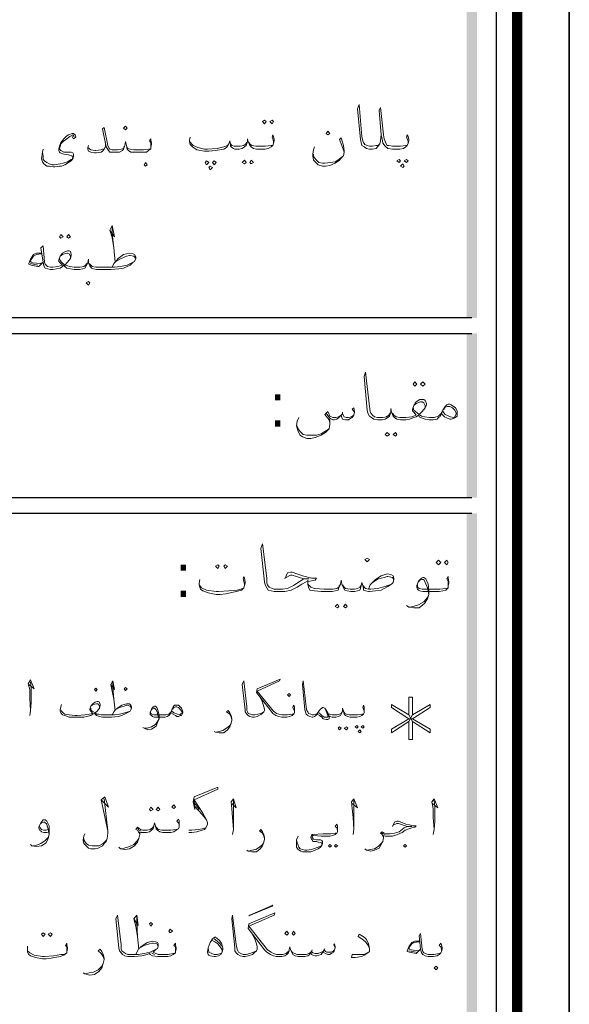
# Model space of a CAD drawing. Header units: metres. Extents: x 5.7 to 89.8, y 4 to 63.5.
# Tile 24 of 25: x 82.7 to 89.8, y 36.4 to 49.2. Entities that reach past the tile are written whole.
import ezdxf

# ---------------------------------------------------------------- set-up
doc = ezdxf.new("R2010")
doc.units = ezdxf.units.M
doc.header["$MEASUREMENT"] = 0
for name, color, linetype in [('PDF3_KADR', 7, 'Continuous'), ('PDF3_Text', 7, 'Continuous'), ('PDF3_textt', 7, 'Continuous')]:
    doc.layers.add(name, color=color, linetype=linetype)
doc.styles.add('PDF B Mitra', font='BMITRA.TTF')

msp = doc.modelspace()

# ---------------------------------------------------------------- linework, layer by layer
at = {"layer": 'PDF3_KADR', "lineweight": 25}
for points in [[(5.695, 4.013), (89.785, 4.013), (89.785, 63.476), (5.695, 63.476)], [(5.695, 63.476), (89.785, 63.476), (89.785, 4.013), (5.695, 4.013)], [(6.514, 4.832), (88.841, 4.832), (88.841, 62.657), (6.514, 62.657)]]:
    msp.add_lwpolyline(points, close=True, dxfattribs=at)
at = {"layer": 'PDF3_KADR', "lineweight": 0, "const_width": 0.135}
msp.add_lwpolyline([(6.235, 62.937), (6.235, 4.552), (89.111, 4.552), (89.111, 62.937)], close=True, dxfattribs=at)
at = {"layer": 'PDF3_KADR', "lineweight": 25}
for points in [[(88.524, 45.292), (77.053, 45.292), (77.053, 50.31), (88.524, 50.31)], [(88.524, 42.962), (77.053, 42.962), (77.053, 45.09), (88.524, 45.09)], [(88.524, 42.759), (77.053, 42.759), (77.053, 15.956), (77.053, 15.628), (88.524, 15.628)]]:
    msp.add_lwpolyline(points, dxfattribs=at)
at = {"layer": 'PDF3_KADR', "transparency": 33554559}
for points in [[(88.456, 45.292), (88.591, 45.292), (88.456, 50.31)], [(88.591, 45.292), (88.456, 50.31), (88.591, 50.31)], [(88.456, 42.962), (88.591, 42.962), (88.456, 45.09)], [(88.591, 42.962), (88.456, 45.09), (88.591, 45.09)], [(88.456, 15.628), (88.591, 15.628), (88.456, 42.759)], [(88.591, 15.628), (88.456, 42.759), (88.591, 42.759)]]:
    msp.add_solid(points, dxfattribs=at)
at = {"layer": 'PDF3_textt', "lineweight": 20}
for points in [[(87.349, 47.662), (87.339, 47.585), (87.329, 47.546), (87.3, 47.507), (87.281, 47.488), (87.233, 47.479), (87.204, 47.479), (87.194, 47.479), (87.156, 47.488), (87.127, 47.507), (87.098, 47.527), (87.089, 47.565), (87.079, 47.604), (87.04, 47.999), (87.06, 48.056), (87.098, 47.642), (87.108, 47.585), (87.117, 47.565), (87.137, 47.536), (87.166, 47.527), (87.194, 47.517), (87.204, 47.517), (87.233, 47.517), (87.281, 47.527), (87.31, 47.527), (87.329, 47.546)], [(87.695, 47.556), (87.695, 47.575), (87.686, 47.613), (87.676, 47.633), (87.686, 47.662), (87.695, 47.642), (87.705, 47.604), (87.705, 47.585), (87.695, 47.556), (87.686, 47.527), (87.666, 47.507), (87.637, 47.488), (87.589, 47.479), (87.522, 47.479), (87.493, 47.479), (87.435, 47.488), (87.397, 47.517), (87.368, 47.556), (87.358, 47.613), (87.349, 47.662), (87.32, 47.979), (87.339, 48.018), (87.377, 47.662), (87.387, 47.613), (87.406, 47.556), (87.426, 47.527), (87.445, 47.527), (87.493, 47.517), (87.522, 47.517), (87.599, 47.517), (87.666, 47.527), (87.686, 47.527)], [(84.363, 47.507), (84.363, 47.527), (84.363, 47.565), (84.344, 47.585), (84.363, 47.613), (84.363, 47.594), (84.373, 47.556), (84.373, 47.536), (84.363, 47.507), (84.363, 47.479), (84.334, 47.459), (84.305, 47.44), (84.257, 47.44), (84.19, 47.44), (84.141, 47.44), (84.103, 47.44), (84.074, 47.459), (84.055, 47.479), (84.045, 47.527), (84.035, 47.575), (84.026, 47.527), (84.007, 47.479), (83.997, 47.459), (83.958, 47.44), (83.92, 47.44), (83.872, 47.44), (83.862, 47.44), (83.833, 47.44), (83.814, 47.459), (83.785, 47.507), (83.737, 47.739), (83.756, 47.758), (83.804, 47.527), (83.824, 47.488), (83.833, 47.479), (83.862, 47.469), (83.872, 47.469), (83.929, 47.469), (83.978, 47.479), (84.007, 47.488), (84.016, 47.517)], [(83.371, 47.642), (83.352, 47.662), (83.313, 47.642), (83.275, 47.613), (83.226, 47.575), (83.198, 47.546), (83.188, 47.517), (83.178, 47.479), (83.198, 47.459), (83.236, 47.44), (83.332, 47.44), (83.352, 47.43), (83.361, 47.411), (83.361, 47.382), (83.352, 47.353), (83.332, 47.325), (83.294, 47.305), (83.246, 47.276), (83.207, 47.257), (83.178, 47.257), (83.12, 47.247), (83.101, 47.247), (83.043, 47.257), (83.015, 47.257), (82.976, 47.286), (82.957, 47.315), (82.947, 47.353), (82.957, 47.44), (82.966, 47.479)], [(83.342, 47.642), (83.361, 47.613), (83.39, 47.633), (83.381, 47.662), (83.361, 47.681), (83.342, 47.681), (83.294, 47.662), (83.275, 47.652), (83.236, 47.613), (83.198, 47.565), (83.178, 47.517), (83.169, 47.479), (83.169, 47.459), (83.178, 47.44), (83.188, 47.43), (83.236, 47.411), (83.294, 47.402), (83.332, 47.392), (83.342, 47.392), (83.352, 47.373), (83.342, 47.344), (83.332, 47.344), (83.284, 47.315), (83.226, 47.296), (83.188, 47.286), (83.111, 47.276), (83.082, 47.276), (83.043, 47.286), (83.015, 47.305), (82.986, 47.325), (82.966, 47.344), (82.966, 47.382), (82.957, 47.44)], [(85.952, 47.556), (85.952, 47.575), (85.942, 47.613), (85.933, 47.633), (85.942, 47.662), (85.952, 47.642), (85.962, 47.604), (85.962, 47.585), (85.952, 47.556), (85.942, 47.527), (85.923, 47.507), (85.885, 47.488), (85.846, 47.479), (85.779, 47.479), (85.731, 47.479), (85.692, 47.488), (85.663, 47.507), (85.644, 47.527), (85.625, 47.575), (85.615, 47.613), (85.615, 47.575), (85.596, 47.527), (85.576, 47.507), (85.548, 47.488), (85.509, 47.479), (85.461, 47.479), (85.451, 47.479), (85.432, 47.488), (85.413, 47.498), (85.393, 47.517), (85.393, 47.536), (85.384, 47.585), (85.374, 47.546), (85.355, 47.517), (85.345, 47.498), (85.307, 47.479), (85.201, 47.459), (85.114, 47.45), (85.056, 47.45), (84.96, 47.469), (84.902, 47.507), (84.873, 47.536), (84.864, 47.575), (84.864, 47.594), (84.873, 47.633)], [(84.864, 47.575), (84.912, 47.527), (84.97, 47.498), (85.056, 47.479), (85.095, 47.479), (85.22, 47.488), (85.307, 47.507), (85.355, 47.527), (85.374, 47.546)], [(86.867, 47.44), (86.838, 47.527), (86.809, 47.604), (86.828, 47.623), (86.857, 47.527), (86.867, 47.45), (86.867, 47.44), (86.857, 47.392), (86.848, 47.382), (86.809, 47.334), (86.751, 47.296), (86.684, 47.267), (86.626, 47.257), (86.588, 47.257), (86.53, 47.276), (86.501, 47.305), (86.472, 47.334), (86.462, 47.392), (86.462, 47.411), (86.472, 47.469), (86.482, 47.507)], [(83.775, 47.565), (83.775, 47.517), (83.756, 47.479), (83.737, 47.45), (83.718, 47.44), (83.66, 47.43), (83.631, 47.43), (83.583, 47.44), (83.554, 47.45), (83.544, 47.479), (83.544, 47.498), (83.554, 47.527)], [(83.544, 47.498), (83.583, 47.469), (83.641, 47.459), (83.65, 47.459), (83.718, 47.469), (83.737, 47.479), (83.756, 47.479)], [(84.045, 47.517), (84.064, 47.488), (84.093, 47.479), (84.141, 47.469), (84.19, 47.469), (84.267, 47.469), (84.334, 47.479), (84.363, 47.479)], [(85.605, 47.565), (85.586, 47.536), (85.567, 47.527), (85.519, 47.517), (85.461, 47.517), (85.442, 47.517), (85.413, 47.527), (85.393, 47.546)], [(85.634, 47.565), (85.653, 47.536), (85.673, 47.527), (85.721, 47.517), (85.779, 47.517), (85.846, 47.517), (85.923, 47.527), (85.942, 47.527)], [(86.472, 47.411), (86.472, 47.382), (86.501, 47.344), (86.54, 47.305), (86.588, 47.296), (86.617, 47.296), (86.694, 47.305), (86.751, 47.315), (86.8, 47.344), (86.848, 47.382)], [(83.833, 46.429), (83.891, 46.342), (83.862, 46.487), (83.833, 46.429), (83.862, 46.332), (83.881, 46.198), (83.901, 46.015)], [(83.881, 46.198), (83.862, 46.381), (83.862, 46.477)], [(83.862, 45.947), (83.881, 45.995), (83.91, 46.024), (83.939, 46.063), (84.007, 46.111), (84.084, 46.13), (84.132, 46.121), (84.151, 46.111), (84.17, 46.082), (84.17, 46.063), (84.151, 46.024), (84.132, 46.015), (84.093, 45.976), (84.007, 45.938), (83.949, 45.928), (83.843, 45.918), (83.708, 45.918), (83.66, 45.918), (83.621, 45.928), (83.592, 45.938), (83.573, 45.967), (83.554, 46.005), (83.554, 46.053), (83.544, 46.005), (83.525, 45.967), (83.506, 45.938), (83.477, 45.928), (83.438, 45.918), (83.39, 45.918), (83.371, 45.918), (83.323, 45.928), (83.275, 45.938), (83.246, 45.957), (83.236, 45.976), (83.217, 45.957), (83.188, 45.938), (83.14, 45.928), (83.092, 45.918), (83.072, 45.918), (83.063, 45.918), (83.024, 45.928), (82.995, 45.938), (82.976, 45.967), (82.966, 46.015), (82.937, 46.198), (82.966, 46.227), (82.986, 46.015), (82.995, 45.986), (83.015, 45.967), (83.024, 45.957), (83.063, 45.947), (83.072, 45.947), (83.092, 45.947), (83.159, 45.957), (83.217, 45.976), (83.188, 46.005), (83.169, 46.024), (83.169, 46.044), (83.188, 46.092), (83.217, 46.13), (83.255, 46.15), (83.284, 46.159), (83.303, 46.159), (83.323, 46.15), (83.332, 46.111), (83.332, 46.101), (83.323, 46.063), (83.284, 46.015), (83.246, 45.976), (83.284, 45.967), (83.313, 45.957), (83.371, 45.947), (83.39, 45.947), (83.448, 45.947), (83.496, 45.957), (83.515, 45.976), (83.535, 45.995)], [(82.947, 46.121), (82.88, 46.111), (82.841, 46.092), (82.803, 46.034), (82.803, 46.024), (82.812, 46.015), (82.832, 46.005), (82.928, 45.995), (82.966, 46.015), (82.909, 45.957), (82.899, 45.957), (82.812, 45.976), (82.783, 45.986), (82.783, 45.995), (82.803, 46.053), (82.841, 46.111), (82.86, 46.121), (82.88, 46.13), (82.947, 46.13)], [(83.178, 46.063), (83.188, 46.034), (83.207, 46.015), (83.246, 45.976)], [(83.323, 46.063), (83.323, 46.092), (83.303, 46.121), (83.284, 46.13), (83.275, 46.13), (83.217, 46.111), (83.188, 46.092)], [(83.91, 46.024), (83.978, 46.063), (84.045, 46.092), (84.084, 46.101), (84.093, 46.101), (84.141, 46.092), (84.17, 46.063)], [(82.899, 45.976), (82.803, 45.995)], [(83.564, 45.995), (83.583, 45.976), (83.602, 45.957), (83.65, 45.947), (83.708, 45.947), (83.891, 45.947), (83.968, 45.957), (84.055, 45.976), (84.132, 46.015)], [(88.129, 44.05), (88.109, 44.011), (88.09, 44.002), (88.071, 43.982), (88.023, 43.973), (87.994, 43.973), (87.975, 43.973), (87.917, 43.982), (87.859, 44.002), (87.84, 44.011), (87.83, 44.031), (87.801, 44.011), (87.772, 44.002), (87.715, 43.982), (87.666, 43.973), (87.647, 43.973), (87.599, 43.973), (87.551, 43.982), (87.522, 44.002), (87.503, 44.021), (87.483, 44.069), (87.474, 44.117), (87.474, 44.069), (87.455, 44.021), (87.435, 44.002), (87.397, 43.982), (87.358, 43.973), (87.31, 43.973), (87.3, 43.973), (87.252, 43.982), (87.223, 44.002), (87.194, 44.021), (87.175, 44.06), (87.166, 44.098), (87.127, 44.531), (87.146, 44.589), (87.194, 44.146), (87.204, 44.079), (87.214, 44.06), (87.233, 44.031), (87.262, 44.011), (87.3, 44.002), (87.31, 44.002), (87.368, 44.002), (87.416, 44.011), (87.445, 44.031), (87.464, 44.06)], [(87.002, 44.069), (86.973, 44.108), (86.992, 44.127), (87.002, 44.079), (87.002, 44.069), (86.992, 44.031), (86.973, 44.002), (86.954, 43.992), (86.925, 43.973), (86.886, 43.973), (86.848, 43.982), (86.838, 44.002), (86.828, 44.031), (86.8, 44.002), (86.771, 43.982), (86.742, 43.973), (86.723, 43.973), (86.684, 43.992), (86.636, 44.06)], [(87.493, 44.06), (87.512, 44.031), (87.541, 44.011), (87.589, 44.002), (87.647, 44.002), (87.666, 44.002), (87.743, 44.011), (87.801, 44.031), (87.772, 44.069), (87.753, 44.088), (87.753, 44.108), (87.772, 44.156), (87.801, 44.204), (87.849, 44.233), (87.878, 44.233), (87.898, 44.233), (87.917, 44.223), (87.936, 44.185), (87.936, 44.165), (87.917, 44.127), (87.878, 44.079), (87.84, 44.04), (87.869, 44.021), (87.907, 44.011), (87.975, 44.002), (87.994, 44.002), (88.032, 44.002), (88.09, 44.021), (88.119, 44.05), (88.138, 44.079)], [(87.763, 44.127), (87.772, 44.098), (87.792, 44.079), (87.84, 44.04)], [(87.917, 44.127), (87.917, 44.156), (87.898, 44.194), (87.878, 44.204), (87.859, 44.204), (87.801, 44.185), (87.772, 44.156)], [(88.158, 44.108), (88.177, 44.137), (88.206, 44.146), (88.235, 44.146), (88.254, 44.137), (88.273, 44.127), (88.302, 44.098), (88.321, 44.06), (88.321, 44.05), (88.302, 44.011), (88.283, 44.002), (88.244, 44.011), (88.177, 44.04), (88.148, 44.079)], [(86.684, 43.992), (86.684, 43.934), (86.684, 43.915), (86.674, 43.857), (86.626, 43.809), (86.568, 43.771), (86.491, 43.742), (86.434, 43.732), (86.385, 43.732), (86.328, 43.751), (86.299, 43.771), (86.27, 43.819), (86.251, 43.896), (86.26, 43.954), (86.28, 44.002)], [(86.684, 43.934), (86.674, 43.973), (86.617, 44.04), (86.655, 44.079), (86.674, 44.04), (86.684, 44.021), (86.723, 44.002), (86.761, 44.002), (86.8, 44.011), (86.828, 44.031), (86.848, 44.05), (86.867, 44.011), (86.896, 44.002), (86.925, 44.002), (86.963, 44.011), (86.992, 44.031)], [(86.848, 44.069), (86.848, 44.05)], [(86.251, 43.905), (86.27, 43.857), (86.299, 43.819), (86.337, 43.78), (86.385, 43.771), (86.424, 43.771), (86.511, 43.771), (86.568, 43.79), (86.617, 43.819), (86.674, 43.857)], [(86.097, 41.912), (86.135, 41.989), (86.174, 41.998), (86.193, 41.998), (86.328, 41.95), (86.443, 41.921), (86.511, 41.921), (86.491, 41.893), (86.424, 41.883), (86.376, 41.873), (86.318, 41.844), (86.26, 41.806), (86.183, 41.767), (86.097, 41.748), (85.971, 41.748), (85.962, 41.748), (85.923, 41.758), (85.885, 41.767), (85.865, 41.796), (85.846, 41.835), (85.836, 41.873), (85.788, 42.307), (85.808, 42.364), (85.865, 41.921), (85.865, 41.854), (85.875, 41.835), (85.894, 41.806), (85.933, 41.787), (85.962, 41.777), (85.971, 41.777), (86.068, 41.777), (86.135, 41.787), (86.212, 41.825), (86.299, 41.883), (86.347, 41.912), (86.414, 41.912), (86.347, 41.912), (86.193, 41.96), (86.174, 41.96), (86.116, 41.931)], [(87.185, 41.777), (87.204, 41.835), (87.233, 41.864), (87.272, 41.902), (87.349, 41.95), (87.426, 41.979), (87.474, 41.97), (87.503, 41.95), (87.512, 41.921), (87.512, 41.902), (87.503, 41.864), (87.483, 41.844), (87.435, 41.815), (87.349, 41.767), (87.272, 41.758), (87.194, 41.748), (87.185, 41.748), (87.146, 41.758), (87.117, 41.767), (87.117, 41.787), (87.108, 41.825), (87.098, 41.864), (87.089, 41.825), (87.079, 41.787), (87.069, 41.767), (87.04, 41.758), (87.002, 41.748), (86.954, 41.748), (86.906, 41.758), (86.877, 41.767), (86.857, 41.796), (86.838, 41.844), (86.828, 41.893), (86.819, 41.844), (86.8, 41.796), (86.79, 41.767), (86.751, 41.758), (86.713, 41.748), (86.655, 41.748), (86.568, 41.748), (86.482, 41.758), (86.424, 41.767), (86.405, 41.806), (86.395, 41.844), (86.395, 41.893)], [(85.576, 41.825), (85.576, 41.844), (85.567, 41.883), (85.557, 41.912), (85.567, 41.941), (85.576, 41.921), (85.586, 41.873), (85.586, 41.854), (85.576, 41.825), (85.567, 41.796), (85.538, 41.767), (85.47, 41.748), (85.336, 41.719), (85.259, 41.71), (85.21, 41.71), (85.104, 41.729), (85.037, 41.758), (85.008, 41.777), (84.999, 41.806), (84.989, 41.835), (84.989, 41.854), (84.999, 41.902)], [(84.989, 41.835), (85.018, 41.796), (85.085, 41.767), (85.21, 41.748), (85.239, 41.748), (85.374, 41.758), (85.48, 41.767), (85.528, 41.777), (85.567, 41.796)], [(86.809, 41.835), (86.8, 41.806), (86.771, 41.787), (86.723, 41.777), (86.655, 41.777), (86.607, 41.777), (86.482, 41.787), (86.434, 41.806), (86.414, 41.825), (86.395, 41.844)], [(86.848, 41.835), (86.867, 41.806), (86.886, 41.787), (86.944, 41.777), (87.002, 41.777), (87.04, 41.787), (87.069, 41.806), (87.089, 41.825)], [(87.108, 41.825), (87.146, 41.787), (87.185, 41.777), (87.214, 41.777), (87.3, 41.787), (87.397, 41.815), (87.483, 41.844)], [(87.233, 41.864), (87.31, 41.912), (87.387, 41.931), (87.426, 41.941), (87.435, 41.941), (87.493, 41.931), (87.512, 41.902)], [(88.215, 41.825), (88.215, 41.844), (88.215, 41.883), (88.196, 41.912), (88.215, 41.941), (88.215, 41.921), (88.225, 41.873), (88.225, 41.854), (88.215, 41.825), (88.215, 41.796), (88.186, 41.767), (88.148, 41.758), (88.1, 41.748), (88.032, 41.748), (87.888, 41.748), (87.849, 41.758), (87.83, 41.767), (87.82, 41.777), (87.811, 41.806), (87.811, 41.825), (87.83, 41.883), (87.869, 41.921), (87.888, 41.931), (87.898, 41.931), (87.926, 41.912), (87.955, 41.844), (87.965, 41.767), (87.965, 41.71), (87.946, 41.652), (87.907, 41.594), (87.84, 41.536), (87.772, 41.536), (87.705, 41.546), (87.676, 41.565)], [(87.83, 41.873), (87.849, 41.893), (87.878, 41.902), (87.898, 41.902), (87.917, 41.864), (87.936, 41.825), (87.946, 41.796), (87.965, 41.71), (87.946, 41.671), (87.898, 41.613), (87.83, 41.575), (87.763, 41.555), (87.715, 41.546)], [(87.82, 41.835), (87.82, 41.806), (87.84, 41.787), (87.878, 41.777), (88.032, 41.777), (88.109, 41.777), (88.186, 41.787), (88.215, 41.796)], [(82.783, 40.544), (82.851, 40.486), (82.803, 40.602), (82.774, 40.554), (82.793, 40.477), (82.793, 40.361), (82.803, 40.207), (82.793, 40.14)], [(82.803, 40.207), (82.812, 40.313), (82.812, 40.496), (82.803, 40.573)], [(83.843, 40.544), (83.891, 40.477), (83.872, 40.592), (83.843, 40.544), (83.862, 40.457), (83.881, 40.352), (83.901, 40.207)], [(83.881, 40.352), (83.872, 40.506), (83.872, 40.583)], [(85.779, 40.38), (85.808, 40.313), (85.827, 40.255), (85.836, 40.226), (85.836, 40.207), (85.827, 40.188), (85.798, 40.159), (85.779, 40.149), (85.74, 40.13), (85.702, 40.12), (85.682, 40.12), (85.644, 40.13), (85.625, 40.14), (85.605, 40.159), (85.586, 40.188), (85.586, 40.217), (85.548, 40.544), (85.567, 40.592), (85.605, 40.255), (85.605, 40.207), (85.615, 40.188), (85.625, 40.169), (85.653, 40.159), (85.682, 40.149), (85.711, 40.149), (85.75, 40.159), (85.788, 40.169), (85.827, 40.188)], [(86.222, 40.178), (86.222, 40.197), (86.212, 40.226), (86.202, 40.246), (86.212, 40.274), (86.222, 40.255), (86.222, 40.217), (86.222, 40.207), (86.222, 40.178), (86.212, 40.159), (86.193, 40.14), (86.164, 40.13), (86.125, 40.12), (86.077, 40.12), (86.058, 40.12), (86.019, 40.13), (85.981, 40.14), (85.942, 40.169), (85.923, 40.197), (85.731, 40.438), (85.74, 40.486), (86.039, 40.612), (86.029, 40.592), (85.74, 40.457), (85.952, 40.197), (85.991, 40.169), (86.019, 40.159), (86.058, 40.149), (86.077, 40.149), (86.135, 40.149), (86.193, 40.159), (86.212, 40.159)], [(87.127, 40.178), (87.127, 40.197), (87.117, 40.226), (87.108, 40.246), (87.117, 40.274), (87.127, 40.255), (87.127, 40.217), (87.127, 40.207), (87.127, 40.178), (87.117, 40.159), (87.098, 40.14), (87.069, 40.13), (87.031, 40.12), (86.983, 40.12), (86.944, 40.12), (86.915, 40.13), (86.886, 40.14), (86.867, 40.159), (86.857, 40.197), (86.848, 40.236), (86.848, 40.197), (86.828, 40.159), (86.819, 40.14), (86.79, 40.13), (86.761, 40.12), (86.723, 40.12), (86.713, 40.12), (86.684, 40.13), (86.665, 40.14), (86.655, 40.178), (86.626, 40.226), (86.617, 40.236), (86.597, 40.246), (86.588, 40.246), (86.578, 40.236), (86.559, 40.226), (86.54, 40.197), (86.52, 40.159), (86.511, 40.149), (86.501, 40.14), (86.482, 40.13), (86.462, 40.12), (86.453, 40.12), (86.424, 40.13), (86.395, 40.14), (86.376, 40.159), (86.366, 40.188), (86.357, 40.217), (86.328, 40.544), (86.337, 40.592), (86.376, 40.255), (86.385, 40.207), (86.395, 40.188), (86.405, 40.169), (86.434, 40.159), (86.453, 40.149), (86.462, 40.149), (86.472, 40.149), (86.501, 40.159), (86.511, 40.159), (86.52, 40.169), (86.54, 40.197)], [(83.198, 40.217), (83.207, 40.197), (83.226, 40.178), (83.246, 40.159), (83.303, 40.149), (83.381, 40.14), (83.409, 40.14), (83.506, 40.149), (83.564, 40.159), (83.612, 40.169), (83.583, 40.197), (83.573, 40.217), (83.573, 40.226), (83.583, 40.265), (83.612, 40.294), (83.641, 40.313), (83.669, 40.323), (83.679, 40.323), (83.698, 40.313), (83.708, 40.284), (83.708, 40.274), (83.698, 40.236), (83.669, 40.197), (83.641, 40.178), (83.66, 40.159), (83.689, 40.159), (83.718, 40.149), (83.737, 40.149), (83.891, 40.149), (83.958, 40.159), (84.026, 40.178), (84.093, 40.197)], [(87.705, 40.063), (87.705, 39.831), (87.753, 39.831), (87.753, 40.063), (87.984, 39.918), (87.984, 39.966), (87.753, 40.101), (87.984, 40.246), (87.984, 40.284), (87.753, 40.149), (87.753, 40.38), (87.705, 40.38), (87.705, 40.149), (87.483, 40.284), (87.483, 40.246), (87.705, 40.101), (87.483, 39.966), (87.483, 39.918), (87.705, 40.063), (87.753, 40.149)], [(83.862, 40.149), (83.881, 40.188), (83.901, 40.217), (83.929, 40.236), (83.987, 40.274), (84.045, 40.294), (84.084, 40.294), (84.103, 40.274), (84.112, 40.255), (84.112, 40.236), (84.103, 40.217), (84.093, 40.197), (84.055, 40.178), (83.987, 40.14), (83.939, 40.13), (83.852, 40.12), (83.737, 40.12), (83.698, 40.13), (83.66, 40.14), (83.641, 40.159), (83.631, 40.169), (83.612, 40.159), (83.583, 40.14), (83.535, 40.13), (83.496, 40.12), (83.409, 40.12), (83.381, 40.12), (83.303, 40.12), (83.246, 40.14), (83.217, 40.149), (83.198, 40.178), (83.188, 40.197), (83.188, 40.217), (83.198, 40.255), (83.207, 40.284)], [(83.698, 40.236), (83.698, 40.265), (83.679, 40.294), (83.669, 40.294), (83.66, 40.294), (83.612, 40.284), (83.583, 40.265)], [(83.583, 40.236), (83.583, 40.217), (83.602, 40.197), (83.641, 40.178)], [(83.901, 40.217), (83.958, 40.246), (84.016, 40.265), (84.045, 40.274), (84.055, 40.274), (84.093, 40.265), (84.112, 40.236)], [(84.623, 40.178), (84.613, 40.159), (84.594, 40.14), (84.575, 40.13), (84.546, 40.12), (84.517, 40.12), (84.411, 40.12), (84.382, 40.13), (84.373, 40.14), (84.353, 40.149), (84.353, 40.169), (84.353, 40.178), (84.373, 40.226), (84.392, 40.255), (84.411, 40.265), (84.421, 40.265), (84.44, 40.246), (84.459, 40.197), (84.469, 40.14), (84.469, 40.101), (84.45, 40.053), (84.43, 40.005), (84.373, 39.966), (84.324, 39.957), (84.276, 39.976), (84.257, 39.986)], [(84.373, 40.217), (84.382, 40.236), (84.401, 40.236), (84.411, 40.236), (84.43, 40.217), (84.45, 40.178), (84.45, 40.159), (84.469, 40.101), (84.45, 40.063), (84.421, 40.024), (84.373, 39.995), (84.315, 39.976), (84.276, 39.976)], [(84.642, 40.226), (84.661, 40.246), (84.681, 40.255), (84.7, 40.255), (84.719, 40.246), (84.729, 40.236), (84.748, 40.217), (84.767, 40.188), (84.767, 40.178), (84.748, 40.159), (84.739, 40.149), (84.71, 40.159), (84.661, 40.178), (84.633, 40.197), (84.613, 40.178), (84.594, 40.159), (84.556, 40.149), (84.517, 40.149), (84.401, 40.149), (84.373, 40.159), (84.363, 40.169), (84.353, 40.188)], [(85.413, 40.091), (85.403, 40.12), (85.384, 40.159), (85.345, 40.188), (85.365, 40.207), (85.384, 40.178), (85.403, 40.14), (85.413, 40.101), (85.413, 40.082), (85.403, 40.043), (85.384, 39.995), (85.355, 39.957), (85.307, 39.918), (85.249, 39.918), (85.201, 39.928), (85.182, 39.937)], [(86.626, 40.226), (86.636, 40.197), (86.655, 40.14), (86.655, 40.12), (86.636, 40.12), (86.607, 40.12), (86.578, 40.14), (86.559, 40.159), (86.54, 40.178)], [(86.838, 40.188), (86.828, 40.169), (86.809, 40.159), (86.771, 40.149), (86.723, 40.149), (86.713, 40.149), (86.684, 40.159), (86.665, 40.159), (86.655, 40.178)], [(86.867, 40.188), (86.877, 40.169), (86.896, 40.159), (86.934, 40.149), (86.983, 40.149), (87.04, 40.149), (87.098, 40.159), (87.117, 40.159)], [(86.665, 40.14), (86.674, 40.12), (86.674, 40.101), (86.655, 40.091), (86.636, 40.091), (86.597, 40.101), (86.578, 40.12), (86.549, 40.14), (86.52, 40.159)], [(87.705, 40.149), (87.753, 40.063)], [(87.753, 40.101), (87.705, 40.101)], [(85.21, 39.928), (85.249, 39.937), (85.297, 39.947), (85.345, 39.976), (85.384, 40.014), (85.403, 40.043)], [(84.854, 38.628), (84.893, 38.628), (84.96, 38.637), (85.027, 38.656), (85.056, 38.666), (85.076, 38.685), (85.095, 38.733), (85.095, 38.753), (85.085, 38.791), (85.037, 38.878), (84.922, 39.051), (85.23, 39.186), (85.23, 39.215), (84.922, 39.09), (84.912, 39.022), (84.931, 38.926), (84.922, 39.051)], [(83.718, 39.051), (83.814, 38.955), (83.766, 39.09), (83.718, 39.051), (83.804, 38.647), (83.756, 39.061)], [(85.413, 39.003), (85.47, 38.945), (85.432, 39.061), (85.403, 39.022), (85.413, 38.936), (85.422, 38.82), (85.432, 38.666), (85.422, 38.599)], [(85.432, 38.666), (85.432, 38.772), (85.432, 38.955), (85.432, 39.042)], [(86.973, 39.003), (87.04, 38.945), (86.992, 39.061), (86.963, 39.022), (86.973, 38.936), (86.983, 38.82), (86.992, 38.666), (86.983, 38.599)], [(86.992, 38.666), (86.992, 38.772), (86.992, 38.955), (86.992, 39.042)], [(88.013, 39.003), (88.081, 38.945), (88.032, 39.061), (88.003, 39.022), (88.023, 38.936), (88.023, 38.82), (88.032, 38.666), (88.023, 38.599)], [(88.032, 38.666), (88.042, 38.772), (88.042, 38.955), (88.032, 39.042)], [(84.931, 39.003), (84.989, 38.926)], [(84.931, 38.965), (85.027, 38.859), (85.085, 38.791)], [(83.043, 38.637), (83.015, 38.628), (82.976, 38.628), (82.947, 38.637), (82.937, 38.647), (82.918, 38.656), (82.909, 38.685), (82.909, 38.695), (82.937, 38.753), (82.966, 38.791), (82.976, 38.791), (82.995, 38.791), (83.015, 38.772), (83.043, 38.714), (83.043, 38.656), (83.043, 38.599), (83.034, 38.55), (83.005, 38.493), (82.947, 38.454), (82.88, 38.445), (82.822, 38.454), (82.803, 38.473)], [(84.729, 38.695), (84.729, 38.724), (84.719, 38.753), (84.7, 38.772), (84.719, 38.801), (84.729, 38.782), (84.729, 38.743), (84.729, 38.724), (84.729, 38.695), (84.719, 38.676), (84.69, 38.656), (84.661, 38.637), (84.623, 38.628), (84.556, 38.628), (84.517, 38.628), (84.478, 38.637), (84.45, 38.656), (84.43, 38.676), (84.421, 38.714), (84.411, 38.753), (84.401, 38.714), (84.392, 38.676), (84.373, 38.656), (84.344, 38.637), (84.305, 38.628), (84.257, 38.628), (84.238, 38.628), (84.218, 38.637), (84.218, 38.599), (84.209, 38.55), (84.19, 38.502), (84.151, 38.454), (84.084, 38.416), (84.026, 38.406), (83.968, 38.416), (83.949, 38.435)], [(87.493, 38.705), (87.522, 38.762), (87.551, 38.772), (87.57, 38.772), (87.666, 38.733), (87.715, 38.724), (87.753, 38.714), (87.801, 38.714), (87.782, 38.695), (87.743, 38.685), (87.705, 38.676), (87.657, 38.656), (87.618, 38.628), (87.56, 38.599), (87.493, 38.579), (87.416, 38.579), (87.397, 38.579), (87.377, 38.589), (87.377, 38.56), (87.368, 38.512), (87.349, 38.473), (87.32, 38.425), (87.262, 38.396), (87.214, 38.387), (87.156, 38.396), (87.137, 38.416)], [(82.937, 38.743), (82.947, 38.753), (82.976, 38.762), (82.986, 38.762), (83.015, 38.733), (83.024, 38.695), (83.034, 38.676), (83.043, 38.599), (83.034, 38.56), (82.995, 38.522), (82.937, 38.483), (82.88, 38.464), (82.832, 38.454)], [(83.034, 38.666), (83.005, 38.656), (82.976, 38.656), (82.947, 38.666), (82.928, 38.685), (82.918, 38.705)], [(83.804, 38.647), (83.804, 38.618), (83.795, 38.55), (83.785, 38.512), (83.756, 38.483), (83.737, 38.454), (83.718, 38.445), (83.679, 38.425), (83.641, 38.416), (83.583, 38.416), (83.554, 38.425), (83.525, 38.454), (83.506, 38.473), (83.496, 38.483), (83.486, 38.522), (83.486, 38.531), (83.496, 38.579), (83.506, 38.608)], [(84.392, 38.705), (84.382, 38.685), (84.353, 38.666), (84.315, 38.656), (84.257, 38.656), (84.228, 38.666), (84.19, 38.695), (84.17, 38.666), (84.19, 38.656), (84.209, 38.628), (84.218, 38.608)], [(84.238, 38.647), (84.209, 38.656), (84.19, 38.685)], [(84.421, 38.705), (84.44, 38.685), (84.459, 38.666), (84.507, 38.656), (84.556, 38.656), (84.623, 38.656), (84.69, 38.666), (84.719, 38.676)], [(85.076, 38.685), (85.027, 38.676), (84.979, 38.666), (84.893, 38.656), (84.854, 38.656)], [(85.836, 38.55), (85.827, 38.579), (85.808, 38.618), (85.769, 38.647), (85.788, 38.666), (85.808, 38.637), (85.827, 38.599), (85.836, 38.56), (85.836, 38.541), (85.827, 38.502), (85.808, 38.454), (85.779, 38.416), (85.731, 38.377), (85.673, 38.377), (85.625, 38.387), (85.605, 38.396)], [(86.78, 38.637), (86.78, 38.656), (86.771, 38.685), (86.751, 38.705), (86.771, 38.733), (86.78, 38.714), (86.78, 38.676), (86.78, 38.666), (86.78, 38.637), (86.771, 38.618), (86.751, 38.599), (86.723, 38.589), (86.684, 38.579), (86.636, 38.579), (86.568, 38.579), (86.472, 38.589), (86.462, 38.589), (86.453, 38.579), (86.453, 38.57), (86.453, 38.56), (86.472, 38.541), (86.511, 38.531), (86.559, 38.531), (86.578, 38.522), (86.588, 38.512), (86.588, 38.483), (86.578, 38.464), (86.559, 38.435), (86.53, 38.416), (86.491, 38.396), (86.462, 38.387), (86.434, 38.377), (86.395, 38.377), (86.376, 38.377), (86.328, 38.377), (86.308, 38.387), (86.27, 38.406), (86.251, 38.435), (86.251, 38.473), (86.251, 38.531), (86.27, 38.579)], [(87.377, 38.56), (87.368, 38.579), (87.358, 38.599), (87.339, 38.618), (87.358, 38.637), (87.387, 38.618), (87.406, 38.608), (87.416, 38.608), (87.464, 38.608), (87.522, 38.618), (87.58, 38.637), (87.647, 38.685), (87.686, 38.705), (87.743, 38.705), (87.686, 38.705), (87.57, 38.743), (87.551, 38.743), (87.512, 38.724)], [(83.795, 38.55), (83.785, 38.522), (83.746, 38.483), (83.689, 38.454), (83.641, 38.454), (83.602, 38.454), (83.554, 38.464), (83.525, 38.483), (83.506, 38.512), (83.496, 38.531), (83.496, 38.55)], [(83.978, 38.416), (84.016, 38.425), (84.084, 38.445), (84.141, 38.473), (84.19, 38.522), (84.209, 38.55)], [(86.251, 38.531), (86.26, 38.493), (86.27, 38.464), (86.28, 38.435), (86.299, 38.416), (86.328, 38.406), (86.357, 38.396), (86.385, 38.396), (86.443, 38.406), (86.472, 38.416), (86.53, 38.435), (86.568, 38.454), (86.578, 38.454), (86.578, 38.473), (86.578, 38.493), (86.568, 38.493), (86.53, 38.502), (86.511, 38.512), (86.462, 38.512), (86.453, 38.531), (86.443, 38.541), (86.434, 38.56), (86.434, 38.57), (86.443, 38.589), (86.453, 38.599), (86.462, 38.599), (86.597, 38.608), (86.636, 38.608), (86.694, 38.608), (86.751, 38.618), (86.771, 38.618)], [(87.397, 38.599), (87.368, 38.608), (87.349, 38.628)], [(85.634, 38.387), (85.673, 38.396), (85.721, 38.406), (85.769, 38.435), (85.808, 38.473), (85.827, 38.502)], [(87.166, 38.396), (87.204, 38.406), (87.262, 38.416), (87.31, 38.445), (87.349, 38.483), (87.368, 38.512)], [(84.681, 37.087), (84.681, 37.115), (84.681, 37.144), (84.661, 37.164), (84.681, 37.192), (84.681, 37.173), (84.69, 37.135), (84.69, 37.115), (84.681, 37.087), (84.681, 37.067), (84.652, 37.048), (84.623, 37.029), (84.584, 37.019), (84.517, 37.019), (84.45, 37.019), (84.382, 37.029), (84.353, 37.048), (84.344, 37.058), (84.315, 37.048), (84.247, 37.029), (84.151, 37.019), (84.074, 37.019), (84.064, 37.019), (84.026, 37.029), (83.997, 37.048), (83.978, 37.067), (83.958, 37.096), (83.949, 37.135), (83.91, 37.51), (83.929, 37.558), (83.978, 37.173), (83.978, 37.115), (83.987, 37.096), (84.007, 37.077), (84.035, 37.058), (84.064, 37.048), (84.074, 37.048), (84.199, 37.048), (84.276, 37.058), (84.353, 37.077), (84.43, 37.115)], [(84.141, 37.51), (84.199, 37.424), (84.18, 37.558), (84.141, 37.51), (84.17, 37.414), (84.19, 37.279), (84.209, 37.115)], [(84.19, 37.279), (84.18, 37.462), (84.18, 37.549)], [(85.673, 37.318), (85.711, 37.25), (85.731, 37.183), (85.74, 37.144), (85.74, 37.115), (85.731, 37.096), (85.702, 37.067), (85.682, 37.048), (85.625, 37.029), (85.586, 37.019), (85.567, 37.019), (85.557, 37.019), (85.519, 37.029), (85.49, 37.048), (85.47, 37.067), (85.451, 37.096), (85.451, 37.135), (85.413, 37.51), (85.422, 37.558), (85.47, 37.173), (85.48, 37.115), (85.49, 37.096), (85.499, 37.077), (85.528, 37.058), (85.557, 37.048), (85.567, 37.048), (85.596, 37.048), (85.644, 37.058), (85.692, 37.077), (85.731, 37.096)], [(86.751, 37.135), (86.732, 37.173), (86.742, 37.183), (86.751, 37.144), (86.751, 37.135), (86.742, 37.106), (86.732, 37.077), (86.713, 37.067), (86.684, 37.048), (86.655, 37.048), (86.626, 37.058), (86.597, 37.077), (86.597, 37.087), (86.568, 37.048), (86.54, 37.038), (86.511, 37.029), (86.491, 37.029), (86.462, 37.038), (86.443, 37.048), (86.434, 37.077), (86.424, 37.048), (86.395, 37.029), (86.357, 37.019), (86.318, 37.019), (86.27, 37.019), (86.231, 37.029), (86.202, 37.048), (86.193, 37.067), (86.174, 37.106), (86.164, 37.144), (86.154, 37.106), (86.145, 37.067), (86.125, 37.048), (86.097, 37.029), (86.058, 37.019), (86.019, 37.019), (85.991, 37.019), (85.952, 37.029), (85.914, 37.048), (85.865, 37.077), (85.836, 37.106), (85.625, 37.385), (85.634, 37.443), (85.971, 37.587), (85.962, 37.558), (85.634, 37.414), (85.875, 37.106), (85.923, 37.077), (85.952, 37.058), (85.991, 37.048), (86.019, 37.048), (86.068, 37.048), (86.116, 37.058), (86.135, 37.077), (86.154, 37.096)], [(85.182, 37.25), (85.22, 37.221), (85.259, 37.183), (85.278, 37.154)], [(87.194, 37.125), (87.175, 37.173), (87.146, 37.212), (87.098, 37.25), (87.05, 37.279), (87.06, 37.308), (87.127, 37.27), (87.156, 37.241), (87.185, 37.183), (87.194, 37.125), (87.194, 37.115), (87.194, 37.087), (87.175, 37.067), (87.127, 37.038), (87.098, 37.019), (87.011, 37.009), (86.963, 37.009), (86.973, 37.048), (87.06, 37.048), (87.127, 37.048), (87.166, 37.067), (87.194, 37.087)], [(88.129, 37.087), (88.129, 37.115), (88.119, 37.144), (88.1, 37.164), (88.119, 37.192), (88.129, 37.173), (88.138, 37.135), (88.138, 37.115), (88.129, 37.087), (88.119, 37.067), (88.1, 37.048), (88.071, 37.029), (88.023, 37.019), (87.965, 37.019), (87.955, 37.019), (87.917, 37.029), (87.888, 37.048), (87.869, 37.067), (87.859, 37.115), (87.84, 37.289), (87.859, 37.318), (87.878, 37.115), (87.888, 37.087), (87.898, 37.067), (87.917, 37.058), (87.955, 37.048), (87.965, 37.048), (88.032, 37.048), (88.1, 37.058), (88.119, 37.067)], [(83.275, 37.087), (83.275, 37.115), (83.275, 37.144), (83.255, 37.164), (83.275, 37.192), (83.275, 37.173), (83.284, 37.135), (83.284, 37.115), (83.275, 37.087), (83.275, 37.067), (83.236, 37.038), (83.188, 37.019), (83.072, 37), (83.005, 36.99), (82.957, 36.99), (82.87, 37.009), (82.803, 37.029), (82.783, 37.048), (82.764, 37.077), (82.764, 37.096), (82.764, 37.115), (82.764, 37.154)], [(83.756, 36.981), (83.746, 37.019), (83.718, 37.058), (83.679, 37.096), (83.708, 37.115), (83.727, 37.087), (83.746, 37.048), (83.756, 37), (83.756, 36.981), (83.746, 36.932), (83.727, 36.875), (83.689, 36.826), (83.631, 36.788), (83.573, 36.778), (83.506, 36.798), (83.486, 36.807)], [(84.17, 37.048), (84.19, 37.096), (84.209, 37.125), (84.247, 37.154), (84.315, 37.202), (84.382, 37.221), (84.421, 37.212), (84.45, 37.202), (84.459, 37.183), (84.459, 37.154), (84.45, 37.125), (84.43, 37.115), (84.392, 37.077), (84.411, 37.067), (84.459, 37.048), (84.517, 37.048), (84.584, 37.048), (84.652, 37.058), (84.681, 37.067)], [(84.209, 37.125), (84.276, 37.164), (84.344, 37.183), (84.382, 37.192), (84.392, 37.192), (84.44, 37.183), (84.459, 37.154)], [(85.268, 37.058), (85.22, 37.048), (85.182, 37.048), (85.153, 37.058), (85.114, 37.077), (85.104, 37.135)], [(85.153, 37.231), (85.191, 37.212), (85.23, 37.183), (85.259, 37.144), (85.287, 37.106), (85.287, 37.077)], [(86.617, 37.125), (86.607, 37.106)], [(87.84, 37.212), (87.772, 37.202), (87.743, 37.183), (87.705, 37.135), (87.705, 37.125), (87.715, 37.115), (87.734, 37.106), (87.83, 37.096), (87.859, 37.115), (87.801, 37.058), (87.715, 37.077), (87.686, 37.087), (87.686, 37.096), (87.705, 37.144), (87.743, 37.202), (87.763, 37.212), (87.782, 37.221), (87.84, 37.221)], [(82.764, 37.096), (82.793, 37.067), (82.851, 37.038), (82.957, 37.019), (82.986, 37.019), (83.101, 37.029), (83.198, 37.048), (83.236, 37.048), (83.275, 37.067)], [(84.411, 37.048), (84.373, 37.067)], [(86.183, 37.096), (86.193, 37.077), (86.222, 37.058), (86.26, 37.048), (86.318, 37.048), (86.376, 37.048), (86.414, 37.058), (86.434, 37.077), (86.443, 37.087), (86.462, 37.067), (86.491, 37.058), (86.53, 37.058), (86.568, 37.077), (86.597, 37.087), (86.607, 37.106), (86.626, 37.087), (86.645, 37.077), (86.694, 37.077), (86.723, 37.087), (86.742, 37.106)], [(86.453, 37.106), (86.443, 37.087)], [(87.801, 37.077), (87.705, 37.096)], [(83.515, 36.798), (83.564, 36.807), (83.621, 36.817), (83.679, 36.846), (83.727, 36.894), (83.746, 36.932)]]:
    msp.add_lwpolyline(points, dxfattribs=at)
for points in [[(85.836, 47.854), (85.856, 47.835), (85.836, 47.806), (85.808, 47.835)], [(85.933, 47.854), (85.952, 47.835), (85.933, 47.806), (85.904, 47.835)], [(84.035, 47.729), (84.055, 47.748), (84.035, 47.777), (84.007, 47.748)], [(86.655, 47.71), (86.684, 47.681), (86.655, 47.662), (86.636, 47.681)], [(85.085, 47.325), (85.114, 47.305), (85.085, 47.276), (85.066, 47.305)], [(85.182, 47.325), (85.21, 47.305), (85.182, 47.276), (85.162, 47.305)], [(85.576, 47.334), (85.596, 47.305), (85.576, 47.286), (85.548, 47.305)], [(85.663, 47.334), (85.692, 47.305), (85.663, 47.286), (85.644, 47.305)], [(87.58, 47.344), (87.599, 47.325), (87.58, 47.305), (87.551, 47.325)], [(87.676, 47.344), (87.695, 47.325), (87.676, 47.305), (87.647, 47.325)], [(84.295, 47.257), (84.315, 47.276), (84.295, 47.305), (84.276, 47.276)], [(85.133, 47.257), (85.162, 47.238), (85.133, 47.209), (85.114, 47.238)], [(87.628, 47.286), (87.647, 47.257), (87.628, 47.238), (87.599, 47.257)], [(83.198, 46.371), (83.226, 46.342), (83.198, 46.323), (83.178, 46.342)], [(83.294, 46.371), (83.323, 46.342), (83.294, 46.323), (83.275, 46.342)], [(83.554, 45.716), (83.573, 45.745), (83.554, 45.764), (83.525, 45.745)], [(87.782, 44.464), (87.811, 44.435), (87.782, 44.406), (87.763, 44.435)], [(87.888, 44.464), (87.917, 44.435), (87.888, 44.406), (87.859, 44.435)], [(88.129, 44.05), (88.148, 44.098), (88.177, 44.146), (88.196, 44.165), (88.215, 44.175), (88.235, 44.175), (88.254, 44.165), (88.312, 44.127), (88.331, 44.088), (88.331, 44.06), (88.331, 44.05), (88.331, 44.021), (88.312, 44.002), (88.292, 43.992), (88.254, 43.982), (88.235, 43.982), (88.206, 43.992), (88.167, 44.011)], [(87.426, 43.809), (87.455, 43.78), (87.426, 43.761), (87.397, 43.78)], [(87.532, 43.809), (87.551, 43.78), (87.532, 43.761), (87.503, 43.78)], [(85.23, 42.095), (85.249, 42.076), (85.23, 42.047), (85.201, 42.076)], [(85.326, 42.095), (85.355, 42.076), (85.326, 42.047), (85.307, 42.076)], [(87.166, 42.133), (87.194, 42.162), (87.166, 42.181), (87.137, 42.162)], [(88.09, 42.153), (88.119, 42.124), (88.09, 42.095), (88.061, 42.124)], [(88.196, 42.153), (88.215, 42.124), (88.196, 42.095), (88.167, 42.124)], [(86.78, 41.584), (86.8, 41.555), (86.78, 41.536), (86.751, 41.555)], [(86.886, 41.584), (86.906, 41.555), (86.886, 41.536), (86.857, 41.555)], [(83.65, 40.457), (83.669, 40.477), (83.65, 40.496), (83.631, 40.477)], [(84.035, 40.467), (84.055, 40.486), (84.035, 40.506), (84.016, 40.486)], [(86.154, 40.39), (86.174, 40.409), (86.154, 40.429), (86.135, 40.409)], [(84.623, 40.178), (84.633, 40.217), (84.652, 40.255), (84.671, 40.274), (84.69, 40.274), (84.7, 40.274), (84.719, 40.274), (84.758, 40.236), (84.767, 40.217), (84.777, 40.188), (84.777, 40.178), (84.767, 40.159), (84.758, 40.14), (84.748, 40.14), (84.719, 40.13), (84.7, 40.13), (84.681, 40.14), (84.652, 40.159)], [(86.809, 39.995), (86.828, 39.976), (86.809, 39.957), (86.79, 39.976)], [(86.896, 39.995), (86.915, 39.976), (86.896, 39.957), (86.867, 39.976)], [(87.031, 40.014), (87.05, 39.995), (87.031, 39.976), (87.011, 39.995)], [(87.069, 39.957), (87.089, 39.937), (87.069, 39.918), (87.05, 39.937)], [(87.108, 40.014), (87.127, 39.995), (87.108, 39.976), (87.089, 39.995)], [(84.363, 38.955), (84.392, 38.926), (84.363, 38.907), (84.344, 38.926)], [(84.459, 38.955), (84.478, 38.926), (84.459, 38.907), (84.43, 38.926)], [(84.661, 38.936), (84.681, 38.955), (84.661, 38.984), (84.633, 38.955)], [(86.684, 38.473), (86.703, 38.454), (86.684, 38.435), (86.665, 38.454)], [(86.761, 38.473), (86.78, 38.454), (86.761, 38.435), (86.742, 38.454)], [(87.657, 38.435), (87.676, 38.454), (87.657, 38.473), (87.637, 38.454)], [(85.644, 37.558), (85.942, 37.684), (85.933, 37.674), (85.634, 37.549)], [(84.363, 37.414), (84.382, 37.443), (84.363, 37.462), (84.344, 37.443)], [(84.613, 37.327), (84.642, 37.347), (84.613, 37.375), (84.594, 37.347)], [(82.966, 37.327), (82.995, 37.308), (82.966, 37.279), (82.947, 37.308)], [(83.063, 37.327), (83.082, 37.308), (83.063, 37.279), (83.034, 37.308)], [(85.191, 37.27), (85.201, 37.27), (85.249, 37.231), (85.278, 37.192), (85.287, 37.164), (85.297, 37.135), (85.297, 37.115), (85.287, 37.077), (85.268, 37.048), (85.239, 37.029), (85.201, 37.019), (85.182, 37.019), (85.133, 37.029), (85.114, 37.038), (85.104, 37.048), (85.095, 37.077), (85.104, 37.135), (85.133, 37.202), (85.162, 37.25)], [(86.125, 37.347), (86.145, 37.318), (86.125, 37.298), (86.097, 37.318)], [(86.212, 37.347), (86.231, 37.318), (86.212, 37.298), (86.193, 37.318)], [(88.061, 36.846), (88.081, 36.875), (88.061, 36.894), (88.032, 36.875)]]:
    msp.add_lwpolyline(points, close=True, dxfattribs=at)

# ---------------------------------------------------------------- texts
at = {"layer": 'PDF3_Text', "char_height": 0.544, "attachment_point": 7, "style": 'PDF B Mitra'}
for insert in [(85.904, 43.885), (84.681, 41.679)]:
    msp.add_mtext(':', dxfattribs=dict(at, insert=insert))

doc.saveas('drawing.dxf')
